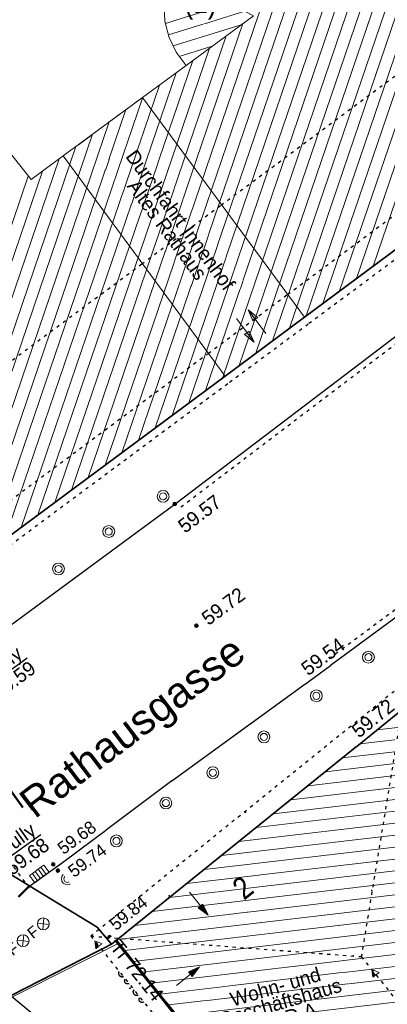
# Model space of a CAD drawing. Header units: metres. Extents: x 32365810 to 32367010, y 5620411 to 5622366.
# Tile 77 of 198: x 32366147 to 32366159, y 5622052 to 5622083. Entities that reach past the tile are written whole.
import ezdxf

# ---------------------------------------------------------------- set-up
doc = ezdxf.new("R2010")
doc.units = ezdxf.units.M
for name, pattern in [('1000.100', [0]), ('1000.104', [0.225, 0.075, -0.15]), ('1000.196', [0.225, 0.075, -0.15]), ('1000.212', [0.25, 0.1, -0.15]), ('1000.214', [0]), ('1000.300', [0]), ('1000.325', [0]), ('1600.1047', [0]), ('1600.2028', [0]), ('1600.2305', [0.75, 0.5, 0, 0, -0.25]), ('1600.2505', [0]), ('1600.2507', [0])]:
    doc.linetypes.add(name, pattern=pattern)
doc.layers.get('0').update_dxf_attribs({"color": 1, "linetype": 'CONTINUOUS'})
for name, color, linetype in [('Beschriftung Topographie', 7, 'CONTINUOUS'), ('Ebene 32', 7, 'CONTINUOUS'), ('EFB-_ Dachhöhen Bestandsgebäude (NHN)', 7, 'CONTINUOUS'), ('Fahrbahnmarkierung', 7, 'CONTINUOUS'), ('Flurstücke_Grenzpunkte', 11, 'CONTINUOUS'), ('Gebäude', 31, 'CONTINUOUS'), ('Höhen_ gemessen (NHN)', 7, 'CONTINUOUS'), ('Höhentexte_ gemessen (NHN)', 7, 'CONTINUOUS'), ('Lagebezeichnungen', 12, 'CONTINUOUS'), ('Leitungen Kanalbestand (AMT 66)', 7, 'CONTINUOUS'), ('Siedlungsflächen - Bauwerke u. Einrichtungen', 51, 'CONTINUOUS'), ('Stromversorgung', 7, 'CONTINUOUS'), ('Symbole Topographie', 7, 'CONTINUOUS'), ('Topgraphie_ weitere örtliche Aufnahme', 7, 'CONTINUOUS'), ('Topographie_ örtl. Aufnahme', 7, 'CONTINUOUS'), ('weitere Entwässerungsleitungen', 7, 'CONTINUOUS')]:
    doc.layers.add(name, color=color, linetype=linetype)
doc.styles.add('Arial', font='Arial.ttf')
doc.styles.add('Beschriftung schwarz_ Stift 0.25', font='Century Gothic.ttf')
doc.styles.add('Dachhöhe NHN_ Bestand_ gemessen_ schwarz', font='Century Gothic.ttf')
doc.styles.add('Hausnummern NRW', font='Arial.ttf', dxfattribs={"width": 0.85})
doc.styles.add('Höhe NHN_ gemessen_ blau', font='Century Gothic.ttf')
doc.styles.add('Kanal_ Höhe_ NHN (Deckel_Sohle)_ lila', font='Century Gothic.ttf')
doc.styles.add('Name - Bauwerken u. Einrichtungen - F 10', font='Arial.ttf')

# ---------------------------------------------------------------- blocks, each defined once
blk = doc.blocks.new('S1000.332')
at = {"lineweight": -2}
h = blk.add_hatch(color=0, dxfattribs=at)
h.paths.add_polyline_path([(-0.175, -0.05), (-0.075, -0.05), (-0.125, -0.25)], flags=0)
h.paths.add_polyline_path([(0.125, 0.25), (0.175, 0.05), (0.075, 0.05)], flags=0)
at = {"color": 0, "lineweight": -2}
for p, q in [((-0.125, -0.25), (-0.125, 0.25)), ((0.125, 0.25), (0.075, 0.05)), ((0.125, -0.25), (0.125, 0.25)), ((0.175, 0.05), (0.125, 0.25)), ((0.075, 0.05), (0.175, 0.05)), ((-0.175, -0.05), (-0.075, -0.05)), ((-0.125, -0.25), (-0.175, -0.05)), ((-0.075, -0.05), (-0.125, -0.25))]:
    blk.add_line(p, q, dxfattribs=at)
blk = doc.blocks.new('S1000.451')
at = {"color": 0, "lineweight": -2}
for radius in [0.5, 0.3]:
    blk.add_circle((0, 0), radius, dxfattribs=at)
blk = doc.blocks.new('S1000.360')
at = {"lineweight": -2}
blk.add_hatch(color=0, dxfattribs=at).paths.add_polyline_path([(0, 0.25), (0.05, 0.05), (-0.05, 0.05)], flags=0)
at = {"color": 0, "lineweight": -2}
for p, q in [((-0.05, 0.05), (0, 0.25)), ((0, 0.25), (0.05, 0.05)), ((0, 0.25), (0, -0.25)), ((0.05, 0.05), (-0.05, 0.05))]:
    blk.add_line(p, q, dxfattribs=at)
blk = doc.blocks.new('S1000.364', base_point=(0.25, 0))
at = {"color": 0, "lineweight": -2}
for p, q in [((0.075, 0.175), (0.425, -0.175)), ((0.425, 0.175), (0.075, -0.175))]:
    blk.add_line(p, q, dxfattribs=at)
blk.add_circle((0.25, 0), 0.25, dxfattribs=at)
at = {"color": 0, "lineweight": -2, "insert": (-0.5, -0.235), "char_height": 0.47, "attachment_point": 7, "line_spacing_factor": 0.69, "style": 'Arial'}
blk.add_mtext('F', dxfattribs=at)
blk = doc.blocks.new('S1000.474')
at = {"lineweight": -2}
blk.add_hatch(color=0, dxfattribs=at).paths.add_polyline_path([(-0.125, 0), (-0.120741, 0.032352), (-0.108253, 0.0625), (-0.088388, 0.088388), (-0.0625, 0.108253), (-0.032352, 0.120741), (0, 0.125), (0.032352, 0.120741), (0.0625, 0.108253), (0.088388, 0.088388), (0.108253, 0.0625), (0.120741, 0.032352), (0.125, 0), (0, 0)], flags=0)
at = {"color": 0, "lineweight": -2}
for p, q in [((-0.125, 0), (0, 0)), ((0, 0), (0.125, 0))]:
    blk.add_line(p, q, dxfattribs=at)
blk.add_arc((0, 0), 0.125, 0, 180, dxfattribs=at)
for p in [(-0.125, 0), (0, 0), (0.125, 0)]:
    blk.add_point(p, dxfattribs=at)
blk = doc.blocks.new('S1000.507', base_point=(0, -0.25))
at = {"color": 0, "lineweight": -2}
for p, q in [((-0.5, 0.25), (-0.3, 0.25)), ((-0.5, -0.25), (-0.5, 0.25)), ((-0.3, 0.25), (-0.1, 0.25)), ((-0.3, 0.25), (-0.3, -0.25)), ((-0.1, 0.25), (0.1, 0.25)), ((-0.1, 0.25), (-0.1, -0.25)), ((0.1, 0.25), (0.3, 0.25)), ((0.1, 0.25), (0.1, -0.25)), ((0.3, 0.25), (0.5, 0.25)), ((0.3, 0.25), (0.3, -0.25)), ((0.5, 0.25), (0.5, -0.25)), ((-0.3, -0.25), (-0.5, -0.25)), ((-0.1, -0.25), (-0.3, -0.25)), ((0.1, -0.25), (-0.1, -0.25)), ((0.3, -0.25), (0.1, -0.25)), ((0.5, -0.25), (0.3, -0.25))]:
    blk.add_line(p, q, dxfattribs=at)
blk = doc.blocks.new('S1000.15')
at = {"color": 0, "lineweight": -2}
for p, q in [((-0.5, 0.05), (-0.485, 0.1)), ((0.495, 0.05), (-0.5, 0.05)), ((-0.5, -0.05), (-0.5, 0)), ((-0.5, 0), (0.5, 0)), ((-0.485, 0.1), (0.49, 0.1)), ((-0.475, 0.15), (-0.455, 0.2)), ((0.475, 0.15), (-0.475, 0.15)), ((-0.455, 0.2), (0.455, 0.2)), ((-0.43, 0.25), (-0.4, 0.3)), ((0.43, 0.25), (-0.43, 0.25)), ((-0.4, 0.3), (0.395, 0.3)), ((-0.355, 0.35), (-0.295, 0.4)), ((0.36, 0.35), (-0.355, 0.35)), ((-0.295, 0.4), (0.3, 0.4)), ((0.22, 0.45), (-0.215, 0.45)), ((0.3, 0.4), (0.22, 0.45)), ((0.395, 0.3), (0.36, 0.35)), ((0.455, 0.2), (0.43, 0.25)), ((0.49, 0.1), (0.475, 0.15)), ((0.5, 0), (0.495, 0.05)), ((0.495, -0.05), (-0.5, -0.05)), ((-0.475, -0.15), (-0.49, -0.1)), ((-0.49, -0.1), (0.485, -0.1)), ((0.475, -0.15), (-0.475, -0.15)), ((-0.43, -0.25), (-0.455, -0.2)), ((-0.455, -0.2), (0.46, -0.2)), ((0.425, -0.25), (-0.43, -0.25)), ((-0.355, -0.35), (-0.4, -0.3)), ((-0.4, -0.3), (0.395, -0.3)), ((0.345, -0.35), (-0.355, -0.35)), ((-0.205, -0.45), (-0.29, -0.4)), ((-0.29, -0.4), (0.285, -0.4)), ((0.2, -0.45), (-0.205, -0.45)), ((0.285, -0.4), (0.345, -0.35)), ((0.395, -0.3), (0.425, -0.25)), ((0.46, -0.2), (0.475, -0.15)), ((0.485, -0.1), (0.495, -0.05))]:
    blk.add_line(p, q, dxfattribs=at)
blk.add_circle((0, 0), 0.5, dxfattribs=at)
blk = doc.blocks.new('S1000.114', base_point=(0, 0.366025))
at = {"lineweight": -2}
blk.add_hatch(color=0, dxfattribs=at).paths.add_polyline_path([(-0.5, -0.5), (0, 0.366026), (0, -0.5)], flags=0)
at = {"color": 0, "lineweight": -2}
for p, q in [((0, 0.366026), (-0.5, -0.5)), ((0.5, -0.5), (0, 0.366026)), ((-0.5, -0.5), (0, -0.5)), ((0, -0.5), (0.5, -0.5))]:
    blk.add_line(p, q, dxfattribs=at)
blk = doc.blocks.new('O8')
at = {"layer": 'Gebäude', "color": 7, "linetype": '1600.2507', "lineweight": 18}
for p, q in [((32366150.893, 5622080.407), (32366148.377, 5622078.553)), ((32366156.012, 5622073.452), (32366150.893, 5622080.407)), ((32366148.377, 5622078.553), (32366153.501, 5622071.588)), ((32366153.501, 5622071.588), (32366156.012, 5622073.452))]:
    blk.add_line(p, q, dxfattribs=at)
blk = doc.blocks.new('O436')
at = {"layer": 'Gebäude', "color": 7, "linetype": '1600.2305', "lineweight": 18}
blk.add_line((32366156.012, 5622073.452), (32366153.501, 5622071.588), dxfattribs=at)
blk = doc.blocks.new('O506')
at = {"layer": 'Gebäude', "color": 7, "linetype": '1600.2305', "lineweight": 18}
blk.add_line((32366148.377, 5622078.553), (32366150.893, 5622080.407), dxfattribs=at)
blk = doc.blocks.new('O1014')
at = {"layer": 'Flurstücke_Grenzpunkte', "color": 7, "linetype": '1600.2028', "lineweight": 35}
for p, q in [((32366156.012, 5622073.452), (32366170.416, 5622084.152)), ((32366153.501, 5622071.588), (32366156.012, 5622073.452)), ((32366139.979, 5622061.544), (32366153.501, 5622071.588))]:
    blk.add_line(p, q, dxfattribs=at)
blk = doc.blocks.new('O1125')
at = {"layer": 'Flurstücke_Grenzpunkte', "color": 7, "linetype": '1600.2028', "lineweight": 35}
for p, q in [((32366159.142, 5622061.052), (32366150.069, 5622053.728)), ((32366150.069, 5622053.728), (32366155.039, 5622047.531))]:
    blk.add_line(p, q, dxfattribs=at)
blk = doc.blocks.new('O1462')
at = {"layer": 'Flurstücke_Grenzpunkte', "color": 7, "linetype": '1600.2028', "lineweight": 35}
for p, q in [((32366150.069, 5622053.728), (32366149.913, 5622053.603)), ((32366150.069, 5622053.728), (32366155.039, 5622047.531)), ((32366149.913, 5622053.603), (32366133.183, 5622045.049))]:
    blk.add_line(p, q, dxfattribs=at)
blk = doc.blocks.new('O1587')
at = {"layer": 'Flurstücke_Grenzpunkte', "color": 7, "linetype": '1600.2028', "lineweight": 35}
for p, q in [((32366156.012, 5622073.452), (32366170.416, 5622084.152)), ((32366153.501, 5622071.588), (32366156.012, 5622073.452)), ((32366139.979, 5622061.544), (32366153.501, 5622071.588)), ((32366159.142, 5622061.052), (32366150.069, 5622053.728)), ((32366140.79, 5622059.432), (32366147.519, 5622055.324)), ((32366147.519, 5622055.324), (32366149.46, 5622054.139)), ((32366149.46, 5622054.139), (32366149.913, 5622053.603)), ((32366150.069, 5622053.728), (32366149.913, 5622053.603))]:
    blk.add_line(p, q, dxfattribs=at)
blk = doc.blocks.new('O1916')
at = {"layer": 'Flurstücke_Grenzpunkte', "color": 7, "linetype": '1600.2028', "lineweight": 35}
for p, q in [((32366140.79, 5622059.432), (32366147.519, 5622055.324)), ((32366147.519, 5622055.324), (32366149.46, 5622054.139)), ((32366149.46, 5622054.139), (32366149.913, 5622053.603)), ((32366149.913, 5622053.603), (32366133.183, 5622045.049))]:
    blk.add_line(p, q, dxfattribs=at)
blk = doc.blocks.new('O2545')
at = {"layer": 'Gebäude', "color": 7, "linetype": '1600.2505', "lineweight": 18}
for p, q in [((32366156.012, 5622073.452), (32366170.416, 5622084.152)), ((32366152.268, 5622081.418), (32366154.398, 5622082.988)), ((32366150.893, 5622080.407), (32366152.268, 5622081.418)), ((32366148.377, 5622078.553), (32366150.893, 5622080.407)), ((32366146.393, 5622079.03), (32366147.364, 5622077.806)), ((32366147.364, 5622077.806), (32366148.377, 5622078.553)), ((32366153.501, 5622071.588), (32366156.012, 5622073.452)), ((32366139.979, 5622061.544), (32366153.501, 5622071.588))]:
    blk.add_line(p, q, dxfattribs=at)
blk = doc.blocks.new('O2655')
at = {"layer": 'Gebäude', "color": 7, "linetype": '1600.2505', "lineweight": 18}
for p, q in [((32366159.142, 5622061.052), (32366150.069, 5622053.728)), ((32366150.069, 5622053.728), (32366155.039, 5622047.531))]:
    blk.add_line(p, q, dxfattribs=at)
at = {"layer": 'Lagebezeichnungen', "color": 7, "lineweight": 18, "insert": (32366154.064, 5622055.393), "char_height": 0.7, "attachment_point": 5, "rotation": 38.9115728, "line_spacing_factor": 0.69, "style": 'Hausnummern NRW', "bg_fill": 2}
blk.add_mtext('2', dxfattribs=at)
blk = doc.blocks.new('O2810')
at = {"layer": 'Gebäude', "color": 7, "linetype": '1600.2505', "lineweight": 18}
for p, q in [((32366151.826, 5622084.345), (32366151.65, 5622083.853)), ((32366154.398, 5622082.988), (32366151.826, 5622084.345)), ((32366151.65, 5622083.853), (32366151.574, 5622083.336)), ((32366151.574, 5622083.336), (32366151.601, 5622082.814)), ((32366152.268, 5622081.418), (32366154.398, 5622082.988)), ((32366151.601, 5622082.814), (32366151.729, 5622082.308)), ((32366151.729, 5622082.308), (32366151.955, 5622081.836)), ((32366151.955, 5622081.836), (32366152.268, 5622081.418))]:
    blk.add_line(p, q, dxfattribs=at)
at = {"layer": 'Ebene 32', "color": 7, "lineweight": 18, "insert": (32366152.727, 5622082.867), "char_height": 0.7, "attachment_point": 8, "line_spacing_factor": 0.69, "style": 'Hausnummern NRW', "bg_fill": 2}
blk.add_mtext('(1)', dxfattribs=at)
blk = doc.blocks.new('*X1198')
at = {"color": 253, "linetype": '1600.1047', "lineweight": 18, "true_color": 0xb2b2b2}
for p, q in [((32366158.189562, 5622075.0696), (32366166.203161, 5622098.594543)), ((32366157.659195, 5622074.675617), (32366165.629496, 5622098.073454)), ((32366157.128827, 5622074.281634), (32366165.055831, 5622097.552364)), ((32366156.59846, 5622073.887651), (32366164.482165, 5622097.031275)), ((32366156.068092, 5622073.493668), (32366163.9085, 5622096.510185)), ((32366155.537836, 5622073.100012), (32366163.334835, 5622095.989096)), ((32366155.007594, 5622072.706395), (32366162.761169, 5622095.468006)), ((32366154.477351, 5622072.312778), (32366162.187504, 5622094.946917)), ((32366149.704377, 5622068.767908), (32366158.552507, 5622094.742724)), ((32366150.23473, 5622069.161849), (32366158.916745, 5622094.649012)), ((32366150.765083, 5622069.555789), (32366159.280983, 5622094.555301)), ((32366151.295436, 5622069.94973), (32366159.645221, 5622094.461589)), ((32366151.825789, 5622070.343671), (32366160.009458, 5622094.367877)), ((32366152.356142, 5622070.737611), (32366160.373696, 5622094.274166)), ((32366152.886495, 5622071.131552), (32366160.737934, 5622094.180454)), ((32366153.947108, 5622071.919161), (32366161.613839, 5622094.425827)), ((32366153.416848, 5622071.525493), (32366161.102172, 5622094.086742)), ((32366149.174024, 5622068.373967), (32366154.069774, 5622082.746069)), ((32366148.643671, 5622067.980027), (32366153.540796, 5622082.356165)), ((32366148.113318, 5622067.586086), (32366153.011819, 5622081.966261)), ((32366147.582965, 5622067.192145), (32366152.482841, 5622081.576357)), ((32366147.052612, 5622066.798205), (32366151.954122, 5622081.187214)), ((32366146.522259, 5622066.404264), (32366151.425581, 5622080.798592)), ((32366145.991906, 5622066.010323), (32366150.89704, 5622080.40997)), ((32366145.461553, 5622065.616383), (32366150.368114, 5622080.02022)), ((32366144.931199, 5622065.222442), (32366149.839185, 5622079.630461)), ((32366144.400846, 5622064.828501), (32366149.310257, 5622079.240702)), ((32366143.870493, 5622064.434561), (32366148.781328, 5622078.850943)), ((32366143.34014, 5622064.04062), (32366148.25237, 5622078.461096)), ((32366142.809787, 5622063.646679), (32366147.723314, 5622078.070963)), ((32366142.279434, 5622063.252739), (32366147.275079, 5622077.91809))]:
    blk.add_line(p, q, dxfattribs=at)
blk = doc.blocks.new('*X1231')
at = {"color": 253, "linetype": '1600.1047', "lineweight": 18, "true_color": 0xb2b2b2}
for p, q in [((32366158.318152, 5622060.386965), (32366182.264628, 5622063.204915)), ((32366157.770569, 5622059.94494), (32366181.707821, 5622062.761804)), ((32366157.222987, 5622059.502914), (32366181.15116, 5622062.318711)), ((32366156.675404, 5622059.060889), (32366180.5945, 5622061.875617)), ((32366156.127821, 5622058.618863), (32366180.037839, 5622061.432523)), ((32366155.580238, 5622058.176838), (32366179.481178, 5622060.98943)), ((32366155.032655, 5622057.734812), (32366178.924601, 5622060.546346)), ((32366154.485072, 5622057.292787), (32366178.368028, 5622060.103262)), ((32366153.937489, 5622056.850761), (32366177.811455, 5622059.660179)), ((32366153.389906, 5622056.408736), (32366177.254881, 5622059.217095)), ((32366152.842323, 5622055.96671), (32366176.698308, 5622058.774012)), ((32366152.29474, 5622055.524685), (32366176.141735, 5622058.330928)), ((32366151.747158, 5622055.08266), (32366175.585162, 5622057.887845)), ((32366151.199575, 5622054.640634), (32366175.028589, 5622057.444762)), ((32366150.651992, 5622054.198609), (32366174.472016, 5622057.001678)), ((32366150.104409, 5622053.756583), (32366173.915443, 5622056.558595)), ((32366150.327817, 5622053.405286), (32366173.35887, 5622056.115511)), ((32366150.604528, 5622053.060261), (32366172.923511, 5622055.686692)), ((32366150.881238, 5622052.715235), (32366172.588348, 5622055.269664)), ((32366151.157949, 5622052.37021), (32366172.253186, 5622054.852635)), ((32366151.434659, 5622052.025185), (32366171.918023, 5622054.435607)), ((32366151.71137, 5622051.68016), (32366171.582861, 5622054.018578)), ((32366151.98808, 5622051.335135), (32366171.416059, 5622053.621362)), ((32366152.26479, 5622050.99011), (32366171.840347, 5622053.293703))]:
    blk.add_line(p, q, dxfattribs=at)
blk = doc.blocks.new('*X1276')
at = {"color": 253, "linetype": '1600.1047', "lineweight": 18, "true_color": 0xb2b2b2}
for p, q in [((32366151.683503, 5622083.946656), (32366152.24935, 5622084.121639)), ((32366151.584602, 5622083.131029), (32366153.187446, 5622083.626694)), ((32366151.602378, 5622083.529047), (32366152.718398, 5622083.874166)), ((32366151.617522, 5622082.748688), (32366153.656495, 5622083.379222)), ((32366151.709612, 5622082.384644), (32366154.125543, 5622083.13175)), ((32366151.858239, 5622082.038085), (32366154.013478, 5622082.704573)), ((32366152.052594, 5622081.705666), (32366153.096047, 5622082.028344))]:
    blk.add_line(p, q, dxfattribs=at)

msp = doc.modelspace()

# ---------------------------------------------------------------- linework, layer by layer
at = {"layer": 'EFB-_ Dachhöhen Bestandsgebäude (NHN)', "color": 7, "true_color": 0xffffff}
for p in [(32366154.147261, 5622057.78377), (32366158.150247, 5622055.306287, 75.605), (32366157.551785, 5622053.231383, 76.674)]:
    msp.add_point(p, dxfattribs=at)
at = {"layer": 'Topographie_ örtl. Aufnahme', "color": 7, "true_color": 0xffffff}
for p in [(32366151.737752, 5622055.13718, 59.955), (32366150.004069, 5622053.738683, 59.836), (32366149.894305, 5622053.598054, 59.797), (32366150.629225, 5622052.951247, 59.996)]:
    msp.add_point(p, dxfattribs=at)

# ---------------------------------------------------------------- block references
at = {"layer": 'EFB-_ Dachhöhen Bestandsgebäude (NHN)', "color": 7, "lineweight": 18, "xscale": 0.25, "yscale": 0.25, "zscale": 0.25, "rotation": 38.729621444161}
for p in [(32366149.377788, 5622053.708444, 72.142), (32366158.142009, 5622052.802793, 77.023)]:
    msp.add_blockref('S1000.114', p, dxfattribs=at)
at = {"layer": 'Gebäude', "color": 7, "true_color": 0xffffff}
msp.add_blockref('O436', (0, 0), dxfattribs=at)
at = {"layer": 'Höhen_ gemessen (NHN)', "color": 7, "lineweight": 18, "xscale": 0.1125, "yscale": 0.1125, "zscale": 0.1125}
for p in [(32366151.910543, 5622067.536156, 59.572), (32366152.594803, 5622063.685245, 59.723), (32366156.833979, 5622062.42166, 59.538), (32366148.065214, 5622056.130017, 59.684), (32366148.216075, 5622055.934412, 59.737), (32366149.847563, 5622053.827078, 59.845), (32366151.342823, 5622051.839335, 59.891)]:
    msp.add_blockref('S1000.15', p, dxfattribs=at)
at = {"layer": 'Stromversorgung', "color": 7, "lineweight": 18, "xscale": 0.800000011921, "yscale": 0.800000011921, "zscale": 0.800000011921, "rotation": 128.750513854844}
msp.add_blockref('S1000.474', (32366150.094678, 5622053.615725, 70.905), dxfattribs=at)
at = {"layer": 'Symbole Topographie', "color": 7, "lineweight": 18}
for name, p, xscale, yscale, zscale, rotation in [('S1000.332', (32366154.327253, 5622073.171384), 1.875, 1.875, 1.875, 36.59128364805), ('S1000.364', (32366147.751411, 5622054.247301, 59.776), 0.7525, 0.7525, 0.7525, 38.911515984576), ('S1000.364', (32366147.112423, 5622053.713908, 59.758), 0.7525, 0.7525, 0.7525, 38.911515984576), ('S1000.360', (32366152.330085, 5622052.592424), 1.875, 1.875, 1.875, 308.750512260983)]:
    msp.add_blockref(name, p, dxfattribs=dict(at, xscale=xscale, yscale=yscale, zscale=zscale, rotation=rotation))
at = {"layer": 'Symbole Topographie', "color": 7, "lineweight": 18, "xscale": 0.375, "yscale": 0.375, "zscale": 0.375}
for p in [(32366151.543147, 5622067.778188, 59.637), (32366151.543147, 5622067.778188, 59.637), (32366149.823091, 5622066.6663, 59.661), (32366148.231139, 5622065.481177, 59.69), (32366158.03846, 5622062.687976, 59.642), (32366156.391944, 5622061.465044, 59.659), (32366154.730321, 5622060.165681, 59.67), (32366153.11634, 5622059.029478, 59.675), (32366151.629645, 5622058.071215, 59.733), (32366150.064218, 5622056.87401, 59.736), (32366148.514612, 5622055.67216, 59.757)]:
    msp.add_blockref('S1000.451', p, dxfattribs=at)
at = {"layer": 'Topographie_ örtl. Aufnahme', "color": 7, "lineweight": 18}
for name, p, xscale, yscale, zscale, rotation in [('S1000.507', (32366147.708189, 5622055.71475, 59.682), 0.5625, 0.5625, 0.5625, 36.506681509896), ('S1000.360', (32366152.670649, 5622054.885881), 1.875, 1.875, 1.875, 218.911524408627)]:
    msp.add_blockref(name, p, dxfattribs=dict(at, xscale=xscale, yscale=yscale, zscale=zscale, rotation=rotation))

# ---------------------------------------------------------------- texts
at = {"layer": 'Beschriftung Topographie', "color": 7, "lineweight": 25, "insert": (32366151.87942, 5622076.371539), "char_height": 0.45, "attachment_point": 5, "rotation": 306.3411533, "line_spacing_factor": 0.69, "style": 'Beschriftung schwarz_ Stift 0.25', "bg_fill": 2}
msp.add_mtext('Durchfahrt Innenhof\\PAltes Rathaus', dxfattribs=at)
at = {"layer": 'EFB-_ Dachhöhen Bestandsgebäude (NHN)', "color": 7, "lineweight": 25, "insert": (32366155.243278, 5622051.75628), "char_height": 0.45, "attachment_point": 5, "rotation": 16.447709, "line_spacing_factor": 0.69, "style": 'Dachhöhe NHN_ Bestand_ gemessen_ schwarz', "bg_fill": 2}
msp.add_mtext('Wohn- und\\PGeschäftshaus\\PIII SD A', dxfattribs=at)
at = {"layer": 'Höhen_ gemessen (NHN)', "color": 142, "lineweight": 25, "true_color": 0x0087cd, "insert": (32366150.053682, 5622054.007845), "char_height": 0.4, "attachment_point": 7, "rotation": 38.8612125, "line_spacing_factor": 0.69, "style": 'Höhe NHN_ gemessen_ blau', "bg_fill": 2}
msp.add_mtext('59.84', dxfattribs=at)
at = {"layer": 'Höhentexte_ gemessen (NHN)', "color": 142, "lineweight": 25, "true_color": 0x0087cd, "insert": (32366158.914188, 5622061.050274, 59.699), "char_height": 0.45, "attachment_point": 9, "rotation": 38.9115728, "line_spacing_factor": 0.69, "style": 'Höhe NHN_ gemessen_ blau', "bg_fill": 2}
msp.add_mtext('59.72', dxfattribs=at)

# ---------------------------------------------------------------- next in the draw order: block references
at = {"layer": 'Gebäude', "color": 7, "true_color": 0xffffff}
for name in ['O8', 'O506']:
    msp.add_blockref(name, (0, 0), dxfattribs=at)

# ---------------------------------------------------------------- next in the draw order: texts
at = {"layer": 'Höhen_ gemessen (NHN)', "color": 142, "lineweight": 25, "true_color": 0x0087cd, "insert": (32366151.19902, 5622051.912766), "char_height": 0.4, "attachment_point": 3, "rotation": 308.1432635, "line_spacing_factor": 0.69, "style": 'Höhe NHN_ gemessen_ blau', "bg_fill": 2}
msp.add_mtext('59.89', dxfattribs=at)
at = {"layer": 'Höhentexte_ gemessen (NHN)', "color": 142, "lineweight": 25, "true_color": 0x0087cd, "char_height": 0.45, "line_spacing_factor": 0.69, "style": 'Höhe NHN_ gemessen_ blau', "bg_fill": 2}
for s, insert, attachment_point, rotation in [('59.57', (32366152.83718, 5622067.042378), 8, 37.2242856), ('59.72', (32366152.843478, 5622063.851414), 4, 36.4196627), ('59.54', (32366156.736763, 5622062.521999), 8, 36.4196627)]:
    msp.add_mtext(s, dxfattribs=dict(at, insert=insert, attachment_point=attachment_point, rotation=rotation))
at = {"layer": 'Lagebezeichnungen', "color": 7, "lineweight": 18, "insert": (32366147.268959, 5622057.810522), "char_height": 0.95, "attachment_point": 4, "rotation": 37.2242856, "line_spacing_factor": 0.69, "style": 'Name - Bauwerken u. Einrichtungen - F 10', "bg_fill": 2}
msp.add_mtext('Rathausgasse', dxfattribs=at)

# ---------------------------------------------------------------- next in the draw order: texts
at = {"layer": 'EFB-_ Dachhöhen Bestandsgebäude (NHN)', "color": 7, "lineweight": 25, "insert": (32366149.843037, 5622053.501215, 72.142), "char_height": 0.45, "attachment_point": 7, "rotation": 308.7296213, "line_spacing_factor": 0.69, "style": 'Dachhöhe NHN_ Bestand_ gemessen_ schwarz', "bg_fill": 2}
msp.add_mtext('Tr 72.14', dxfattribs=at)
at = {"layer": 'weitere Entwässerungsleitungen', "color": 200, "lineweight": 25, "true_color": 0xd600ff, "char_height": 0.45, "attachment_point": 5, "line_spacing_factor": 0.69, "style": 'Kanal_ Höhe_ NHN (Deckel_Sohle)_ lila', "bg_fill": 2}
for s, insert, rotation in [('\\SGully/59.59;', (32366146.632704, 5622062.226044, 59.591), 36.4006975), ('\\SGully/59.68;', (32366147.059479, 5622056.63904, 59.682), 35.4408607)]:
    msp.add_mtext(s, dxfattribs=dict(at, insert=insert, rotation=rotation))

# ---------------------------------------------------------------- next in the draw order: block references
at = {"layer": 'Flurstücke_Grenzpunkte', "color": 7, "true_color": 0xffffff}
msp.add_blockref('O1014', (0, 0), dxfattribs=at)

# ---------------------------------------------------------------- next in the draw order: texts
at = {"layer": 'Höhen_ gemessen (NHN)', "color": 142, "lineweight": 25, "true_color": 0x0087cd, "insert": (32366148.483973, 5622056.017028), "char_height": 0.4, "attachment_point": 1, "rotation": 36.5007383, "line_spacing_factor": 0.69, "style": 'Höhe NHN_ gemessen_ blau', "bg_fill": 2}
msp.add_mtext('59.74', dxfattribs=at)

# ---------------------------------------------------------------- next in the draw order: block references
at = {"layer": 'Flurstücke_Grenzpunkte', "color": 7, "true_color": 0xffffff}
msp.add_blockref('O1125', (0, 0), dxfattribs=at)

# ---------------------------------------------------------------- next in the draw order: texts
at = {"layer": 'Höhen_ gemessen (NHN)', "color": 142, "lineweight": 25, "true_color": 0x0087cd, "insert": (32366148.395217, 5622056.41742), "char_height": 0.4, "attachment_point": 7, "rotation": 36.4807534, "line_spacing_factor": 0.69, "style": 'Höhe NHN_ gemessen_ blau', "bg_fill": 2}
msp.add_mtext('59.68', dxfattribs=at)

# ---------------------------------------------------------------- next in the draw order: block references
at = {"layer": 'Flurstücke_Grenzpunkte', "color": 7, "true_color": 0xffffff}
msp.add_blockref('O1462', (0, 0), dxfattribs=at)

# ---------------------------------------------------------------- next in the draw order: block references
msp.add_blockref('O1587', (0, 0), dxfattribs=at)

# ---------------------------------------------------------------- next in the draw order: block references
msp.add_blockref('O1916', (0, 0), dxfattribs=at)

# ---------------------------------------------------------------- next in the draw order: block references
at = {"layer": 'Gebäude', "color": 7, "true_color": 0xffffff}
msp.add_blockref('O2545', (0, 0), dxfattribs=at)

# ---------------------------------------------------------------- next in the draw order: linework, layer by layer
at = {"layer": 'Fahrbahnmarkierung', "color": 253, "linetype": '1000.214', "lineweight": 50, "true_color": 0x999999}
msp.add_line((32366147.107077, 5622057.92882), (32366144.264654, 5622061.898977, 59.626), dxfattribs=at)
at = {"layer": 'Fahrbahnmarkierung', "color": 253, "linetype": '1000.212', "lineweight": 25, "true_color": 0x999999}
msp.add_line((32366143.133716, 5622061.102381, 59.627), (32366147.305878, 5622055.375, 59.682), dxfattribs=at)
at = {"layer": 'Topographie_ örtl. Aufnahme', "color": 142, "linetype": '1000.100', "lineweight": 25, "true_color": 0x0087cd}
msp.add_line((32366148.360062, 5622056.178712, 59.663), (32366147.253503, 5622055.391133, 59.67), dxfattribs=at)
at = {"layer": 'Topographie_ örtl. Aufnahme', "color": 142, "linetype": '1000.100', "lineweight": 25, "true_color": 0x0087cd, "const_width": 0.0625}
msp.add_lwpolyline([(32366146.966182, 5622055.102654), (32366147.024985, 5622055.160802), (32366147.079626, 5622055.214933), (32366147.128161, 5622055.263522), (32366147.176696, 5622055.31211), (32366147.219125, 5622055.355156), (32366147.253503, 5622055.391133)], dxfattribs=at)

# ---------------------------------------------------------------- next in the draw order: block references
at = {"layer": 'Gebäude', "color": 7, "true_color": 0xffffff}
msp.add_blockref('O2655', (0, 0), dxfattribs=at)

# ---------------------------------------------------------------- next in the draw order: linework, layer by layer
at = {"layer": 'EFB-_ Dachhöhen Bestandsgebäude (NHN)', "color": 7, "linetype": '1000.196', "lineweight": 25}
for p, q in [((32366155.479339, 5622074.169294), (32366169.074236, 5622084.268252)), ((32366156.157113, 5622073.256588), (32366170.824361, 5622084.152141)), ((32366150.866696, 5622075.135556), (32366153.377628, 5622076.999505)), ((32366138.543472, 5622065.981995), (32366150.866696, 5622075.135556)), ((32366152.968353, 5622072.305304), (32366155.479339, 5622074.169294)), ((32366153.646109, 5622071.392585), (32366156.157113, 5622073.256588)), ((32366139.664519, 5622062.423356), (32366152.968353, 5622072.305304)), ((32366140.064674, 5622061.304437), (32366153.646109, 5622071.392585)), ((32366159.241521, 5622061.92159), (32366149.255671, 5622053.860709)), ((32366159.241521, 5622061.92159), (32366157.814247, 5622053.211473)), ((32366149.255671, 5622053.860709), (32366154.696548, 5622047.076581)), ((32366149.255671, 5622053.860709), (32366157.814247, 5622053.211473)), ((32366157.814247, 5622053.211473), (32366158.890167, 5622051.869929))]:
    msp.add_line(p, q, dxfattribs=at)
at = {"layer": 'Leitungen Kanalbestand (AMT 66)', "color": 200, "linetype": '1000.300', "lineweight": 25, "true_color": 0xd600ff}
msp.add_line((32366141.920674, 5622055.938655, 59.835), (32366157.642, 5622042.967, 59.93), dxfattribs=at)
at = {"layer": 'Stromversorgung', "color": 7, "linetype": '1000.325', "lineweight": 18}
msp.add_line((32366150.094678, 5622053.615725, 70.905), (32366132.984607, 5622044.962777), dxfattribs=at)
at = {"layer": 'Topgraphie_ weitere örtliche Aufnahme', "color": 142, "linetype": '1000.104', "lineweight": 25, "true_color": 0x0087cd}
msp.add_line((32366167.737957, 5622070.715023), (32366156.715262, 5622062.582569), dxfattribs=at)
at = {"layer": 'Topographie_ örtl. Aufnahme', "color": 142, "linetype": '1000.100', "lineweight": 25, "true_color": 0x0087cd}
for p, q in [((32366167.856958, 5622070.554323, 59.418), (32366156.833979, 5622062.42166, 59.538)), ((32366144.264654, 5622061.898977, 59.626), (32366151.910543, 5622067.536156, 59.572)), ((32366151.82116, 5622058.771845, 59.633), (32366156.833979, 5622062.42166, 59.538)), ((32366151.82116, 5622058.771845, 59.633), (32366148.360062, 5622056.178712, 59.663)), ((32366149.99987, 5622053.733851), (32366154.975359, 5622047.534634))]:
    msp.add_line(p, q, dxfattribs=at)

# ---------------------------------------------------------------- next in the draw order: block references
at = {"layer": 'Gebäude', "color": 7, "true_color": 0xffffff}
for name in ['O2810', '*X1231']:
    msp.add_blockref(name, (0, 0), dxfattribs=at)

# ---------------------------------------------------------------- next in the draw order: linework, layer by layer
at = {"layer": 'EFB-_ Dachhöhen Bestandsgebäude (NHN)', "color": 7, "linetype": '1000.196', "lineweight": 25}
msp.add_line((32366153.377628, 5622076.999505), (32366164.228392, 5622085.059987), dxfattribs=at)
at = {"layer": 'Topgraphie_ weitere örtliche Aufnahme', "color": 142, "linetype": '1000.104', "lineweight": 25, "true_color": 0x0087cd}
msp.add_line((32366173.086758, 5622083.372775), (32366152.031508, 5622067.37693), dxfattribs=at)
at = {"layer": 'Topographie_ örtl. Aufnahme', "color": 142, "linetype": '1000.100', "lineweight": 25, "true_color": 0x0087cd}
msp.add_line((32366151.910543, 5622067.536156, 59.572), (32366172.9625, 5622083.5295, 59.35), dxfattribs=at)

# ---------------------------------------------------------------- next in the draw order: block references
at = {"layer": 'Gebäude', "color": 7, "true_color": 0xffffff}
msp.add_blockref('*X1276', (0, 0), dxfattribs=at)
at = {"layer": 'Siedlungsflächen - Bauwerke u. Einrichtungen', "color": 7, "true_color": 0xffffff}
msp.add_blockref('*X1198', (0, 0), dxfattribs=at)

doc.saveas('drawing.dxf')
